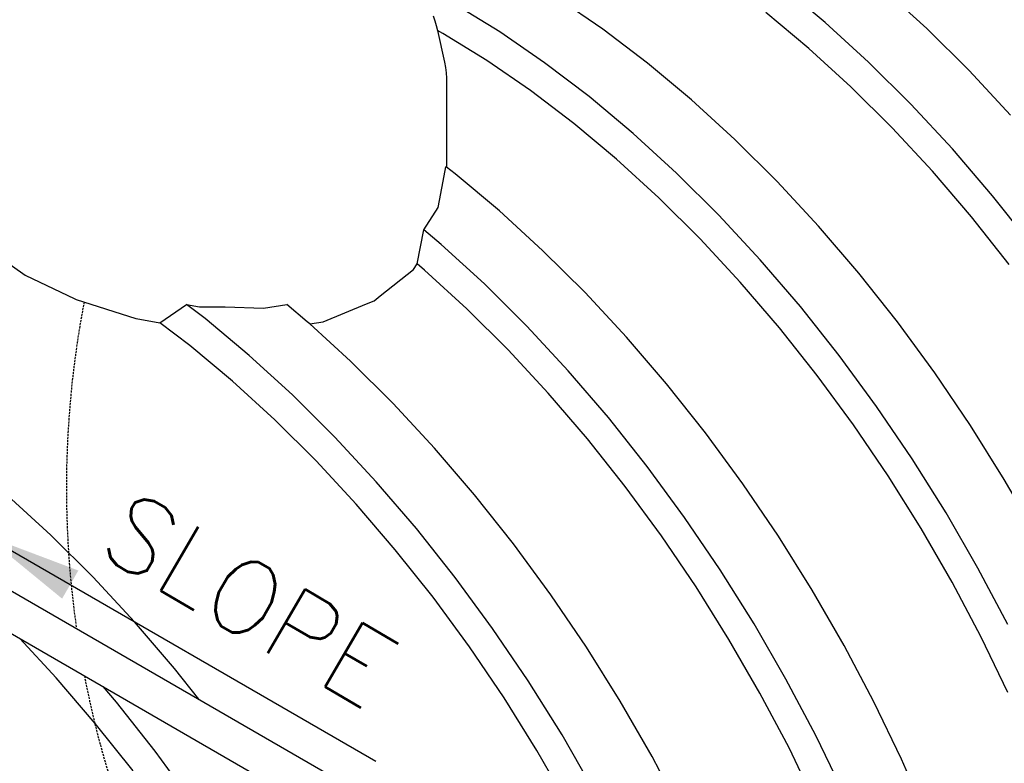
# Model space of a CAD drawing. Extents: x -17300 to -11339, y 1971 to 5059.
# Tile 31 of 81: x -13792 to -13673, y 3027 to 3118. Entities that reach past the tile are written whole.
import ezdxf

# ---------------------------------------------------------------- set-up
doc = ezdxf.new("R2010")
doc.units = 0
doc.header["$MEASUREMENT"] = 0
doc.linetypes.add('DASHED', pattern=[0.75, 0.5, -0.25])
doc.layers.get('0').update_dxf_attribs({"linetype": 'CONTINUOUS'})
for name, color, linetype in [('PIPING-VENT-ISO', 3, 'CONTINUOUS'), ('TANK-SLOPE', 2, 'CONTINUOUS'), ('TEXT', 3, 'CONTINUOUS')]:
    doc.layers.add(name, color=color, linetype=linetype)
doc.styles.add('SIMPLEX', font='simplex')
doc.dimstyles.new('DIM96', dxfattribs={"dimscale": 96, "dimtxt": 0.125, "dimasz": 0.125, "dimexe": 0.0625, "dimexo": 0.0625, "dimgap": 0.0625, "dimtad": 1, "dimdec": 4, "dimzin": 3, "dimdsep": 46, "dimlunit": 4, "dimtxsty": 'SIMPLEX', "dimcen": 0, "dimdle": 0.0625, "dimclrd": 3, "dimclre": 3, "dimclrt": 3, "dimadec": 0, "dimazin": 0, "dimtfac": 1, "dimtdec": 4, "dimtmove": 2, "dimatfit": 3, "dimfxl": 1, "dimfrac": 2, "dimtolj": 1, "dimtzin": 0, "dimarcsym": 0})

# ---------------------------------------------------------------- blocks, each defined once
blk = doc.blocks.new('5-6 TANKS')
for p, q in [((-13.749, 40.912), (-16.423, 43.146)), ((-7.582, 40.551), (-10.213, 42.953)), ((-33.525, 40.341), (-36.264, 42.021)), ((-27.262, 40.509), (-29.99, 42.382)), ((-37.576, 41.309), (-37.466, 41.02)), ((-14.753, 39.341), (-17.354, 41.514)), ((-37.466, 41.02), (-37.38, 40.721)), ((-37.38, 40.721), (-37.312, 40.42)), ((-11.118, 38.51), (-13.749, 40.912)), ((-36.971, 40.235), (-37.312, 40.42)), ((-37.312, 40.42), (-36.873, 38.497)), ((-34.307, 38.601), (-36.971, 40.235)), ((-30.797, 38.468), (-33.525, 40.341)), ((-24.555, 38.452), (-27.262, 40.509)), ((-5.004, 37.991), (-7.582, 40.551)), ((-12.193, 37.004), (-14.753, 39.341)), ((-36.873, 38.497), (-36.809, 38.18)), ((-31.654, 36.779), (-34.307, 38.601)), ((-28.091, 36.41), (-30.797, 38.468)), ((-21.881, 36.217), (-24.555, 38.452)), ((-8.539, 35.95), (-11.118, 38.51)), ((-36.809, 38.18), (-36.771, 37.861)), ((-36.771, 37.861), (-36.758, 37.541)), ((-2.489, 35.282), (-5.004, 37.991)), ((-36.758, 37.541), (-36.758, 32.123)), ((-29.021, 34.778), (-31.654, 36.779)), ((-9.686, 34.514), (-12.193, 37.004)), ((-25.416, 34.176), (-28.091, 36.41)), ((-19.249, 33.815), (-21.881, 36.217)), ((-6.024, 33.241), (-8.539, 35.95)), ((-26.42, 32.605), (-29.021, 34.778)), ((-22.785, 31.774), (-25.416, 34.176)), ((-7.24, 31.88), (-9.686, 34.514)), ((-16.671, 31.255), (-19.249, 33.815)), ((-3.583, 30.395), (-6.024, 33.241)), ((-23.861, 30.268), (-26.42, 32.605)), ((-36.962, 31.288), (-36.79, 32.147)), ((-36.758, 32.123), (-36.79, 32.147)), ((-36.222, 31.715), (-36.758, 32.123)), ((-33.548, 29.481), (-36.222, 31.715)), ((-20.207, 29.214), (-22.785, 31.774)), ((-4.865, 29.111), (-7.24, 31.88)), ((-37.269, 29.682), (-36.962, 31.288)), ((-14.156, 28.546), (-16.671, 31.255)), ((-21.353, 27.778), (-23.861, 30.268)), ((-1.224, 27.423), (-3.583, 30.395)), ((-38.134, 28.318), (-37.269, 29.682)), ((-30.917, 27.079), (-33.548, 29.481)), ((-17.692, 26.505), (-20.207, 29.214)), ((-2.571, 26.22), (-4.865, 29.111)), ((-38.548, 26.254), (-38.134, 28.318)), ((-37.084, 27.44), (-38.134, 28.318)), ((-11.715, 25.7), (-14.156, 28.546)), ((-18.907, 25.143), (-21.353, 27.778)), ((-64.676, 27.219), (-62.363, 25.575)), ((-34.452, 25.038), (-37.084, 27.44)), ((-28.338, 24.519), (-30.917, 27.079)), ((-15.25, 23.659), (-17.692, 26.505)), ((-40.788, 24.309), (-38.767, 25.909)), ((-38.767, 25.909), (-38.548, 26.254)), ((-38.087, 25.869), (-38.548, 26.254)), ((-35.528, 23.532), (-38.087, 25.869)), ((-62.363, 25.575), (-59.348, 24.143)), ((-16.532, 22.375), (-18.907, 25.143)), ((-9.356, 22.728), (-11.715, 25.7)), ((-31.874, 22.478), (-34.452, 25.038)), ((-59.348, 24.143), (-59.257, 24.094)), ((-59.257, 24.094), (-55.639, 22.949)), ((-41.624, 23.827), (-41.151, 24.018)), ((-41.151, 24.018), (-40.788, 24.309)), ((-25.823, 21.81), (-28.338, 24.519)), ((-54.173, 22.687), (-52.545, 23.789)), ((-52.545, 23.789), (-51.757, 23.648)), ((-51.425, 22.938), (-52.545, 23.789)), ((-51.757, 23.648), (-50.205, 23.643)), ((-50.205, 23.643), (-47.875, 23.559)), ((-47.875, 23.559), (-46.465, 23.789)), ((-45.215, 22.745), (-46.465, 23.789)), ((-44.257, 22.739), (-41.624, 23.827)), ((-33.02, 21.042), (-35.528, 23.532)), ((-12.891, 20.686), (-15.25, 23.659)), ((-55.639, 22.949), (-55.614, 22.946)), ((-55.614, 22.946), (-54.173, 22.687)), ((-48.751, 20.704), (-51.425, 22.938)), ((-45.064, 22.607), (-45.215, 22.745)), ((-45.064, 22.607), (-44.257, 22.739)), ((-52.356, 21.306), (-54.173, 22.687)), ((-42.584, 20.343), (-45.064, 22.607)), ((-29.359, 19.769), (-31.874, 22.478)), ((-14.238, 19.484), (-16.532, 22.375)), ((-7.09, 19.641), (-9.356, 22.728)), ((-23.382, 18.964), (-25.823, 21.81)), ((-49.755, 19.132), (-52.356, 21.306)), ((-30.574, 18.407), (-33.02, 21.042)), ((-46.119, 18.302), (-48.751, 20.704)), ((-40.006, 17.783), (-42.584, 20.343)), ((-10.625, 17.599), (-12.891, 20.686)), ((-26.917, 16.923), (-29.359, 19.769)), ((-12.034, 16.481), (-14.238, 19.484)), ((-4.924, 16.451), (-7.09, 19.641)), ((-47.195, 16.796), (-49.755, 19.132)), ((-21.023, 15.992), (-23.382, 18.964)), ((-43.541, 15.742), (-46.119, 18.302)), ((-28.199, 15.639), (-30.574, 18.407)), ((-37.491, 15.074), (-40.006, 17.783)), ((-8.46, 14.41), (-10.625, 17.599)), ((-44.687, 14.306), (-47.195, 16.796)), ((-24.559, 13.95), (-26.917, 16.923)), ((-9.928, 13.379), (-12.034, 16.481)), ((-2.869, 13.172), (-4.924, 16.451)), ((-41.026, 13.033), (-43.541, 15.742)), ((-25.905, 12.748), (-28.199, 15.639)), ((-18.757, 12.905), (-21.023, 15.992)), ((-35.049, 12.228), (-37.491, 15.074)), ((-6.404, 11.131), (-8.46, 14.41)), ((-42.241, 11.671), (-44.687, 14.306)), ((-22.292, 10.863), (-24.559, 13.95)), ((-7.928, 10.19), (-9.928, 13.379)), ((-0.931, 9.816), (-2.869, 13.172)), ((-38.585, 10.187), (-41.026, 13.033)), ((-23.701, 9.745), (-25.905, 12.748)), ((-16.592, 9.715), (-18.757, 12.905)), ((-60.805, 9.79), (-63.434, 12.19)), ((-32.69, 9.256), (-35.049, 12.228)), ((-39.867, 8.903), (-42.241, 11.671)), ((-20.127, 7.674), (-22.292, 10.863)), ((-4.467, 7.775), (-6.404, 11.131)), ((-36.226, 7.214), (-38.585, 10.187)), ((-6.044, 6.925), (-7.928, 10.19)), ((-58.23, 7.232), (-60.805, 9.79)), ((-21.595, 6.643), (-23.701, 9.745)), ((-14.536, 6.436), (-16.592, 9.715)), ((-30.424, 6.168), (-32.69, 9.256)), ((-37.572, 6.012), (-39.867, 8.903)), ((-55.718, 4.526), (-58.23, 7.232)), ((-33.96, 4.127), (-36.226, 7.214)), ((-18.072, 4.395), (-20.127, 7.674)), ((-2.655, 4.355), (-4.467, 7.775)), ((-19.596, 3.454), (-21.595, 6.643)), ((-4.281, 3.599), (-6.044, 6.925)), ((-35.368, 3.009), (-37.572, 6.012)), ((-28.259, 2.979), (-30.424, 6.168)), ((-12.598, 3.08), (-14.536, 6.436)), ((-53.278, 1.683), (-55.718, 4.526)), ((-16.134, 1.039), (-18.072, 4.395)), ((-31.794, 0.938), (-33.96, 4.127)), ((-2.647, 0.224), (-4.281, 3.599)), ((-60.468, 1.124), (-62.684, 3.51)), ((-33.262, -0.093), (-35.368, 3.009)), ((-17.711, 0.189), (-19.596, 3.454)), ((-10.786, -0.34), (-12.598, 3.08)), ((-26.203, -0.3), (-28.259, 2.979)), ((-51.806, -0.172), (-53.278, 1.683)), ((-58.096, -1.642), (-60.468, 1.124)), ((-29.739, -2.341), (-31.794, 0.938)), ((-14.322, -2.381), (-16.134, 1.039)), ((-56.814, -0.358), (-57.628, 0.591)), ((-15.948, -3.137), (-17.711, 0.189)), ((-54.458, -3.328), (-56.814, -0.358)), ((-31.263, -3.282), (-33.262, -0.093)), ((-24.266, -3.656), (-26.203, -0.3)), ((-9.107, -3.81), (-10.786, -0.34)), ((-55.804, -4.53), (-58.096, -1.642)), ((-27.801, -5.698), (-29.739, -2.341)), ((-12.642, -5.851), (-14.322, -2.381)), ((-52.194, -6.411), (-54.458, -3.328)), ((-29.378, -6.547), (-31.263, -3.282)), ((-14.315, -6.512), (-15.948, -3.137)), ((-22.454, -7.076), (-24.266, -3.656)), ((-7.566, -7.316), (-9.107, -3.81))]:
    blk.add_line(p, q)
at = {"linetype": 'DASHED', "ltscale": 0.25}
for start, end in [(169.12674, 188.16691), (190.95733, 238.2691)]:
    blk.add_arc((0.079, 12.637), 59.932, start, end, dxfattribs=at)

msp = doc.modelspace()

# ---------------------------------------------------------------- linework, layer by layer
at = {"layer": 'PIPING-VENT-ISO'}
for p, q in [((-13830.23, 3069.46, 0), (-13691.35, 2989.27, 0)), ((-13830.22, 3064.26, 0), (-13693.7, 2985.43, 0))]:
    msp.add_line(p, q, dxfattribs=at)

# ---------------------------------------------------------------- block references
at = {"layer": 'TANK-SLOPE', "xscale": 2, "yscale": 2, "zscale": 2}
msp.add_blockref('5-6 TANKS', (-13667.09, 3035.43, 0), dxfattribs=at)

# ---------------------------------------------------------------- texts
at = {"layer": 'TEXT', "style": 'SIMPLEX'}
msp.add_text('SLOPE', height=9, rotation=329.7385, dxfattribs=at).set_placement((-13783.32, 3052.9, 0))

# ---------------------------------------------------------------- leaders
at = {"layer": 'TEXT'}
msp.add_leader([(-13796.72, 3055, 0), (-13749.18, 3027.55, 0)], dimstyle='DIM96', dxfattribs=at)

doc.saveas('drawing.dxf')
